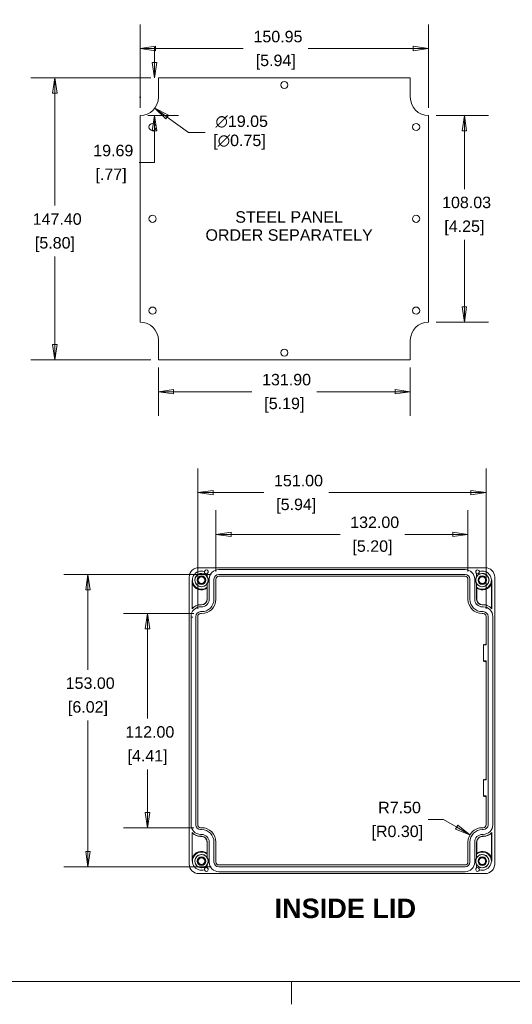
# Model space of a CAD drawing. Header units: millimetres. Extents: x 18 to 1100, y 18 to 846.
# Tile 3 of 9: x 416 to 674, y 18 to 533. Entities that reach past the tile are written whole.
import ezdxf

# ---------------------------------------------------------------- set-up
doc = ezdxf.new("R2010")
doc.units = ezdxf.units.MM
doc.header["$LTSCALE"] = 4
for name, color, linetype, lineweight in [('Dimension (ANSI)', 7, 'Continuous', 9), ('Sketch Geometry (ANSI)', 7, 'Continuous', 9), ('Symbol (ANSI)', 7, 'Continuous', 9), ('Visible (ANSI)', 7, 'Continuous', 9)]:
    doc.layers.add(name, color=color, linetype=linetype, lineweight=lineweight)
doc.styles.add('Label Text (ANSI)', font='arialbd.ttf')
doc.styles.add('Note Text (ANSI)', font='arial.ttf')
doc.dimstyles.new('Default - mm (ANSI)', dxfattribs={"dimscale": 4, "dimtxt": 1.5, "dimasz": 2, "dimexe": 3.175, "dimexo": 1, "dimgap": 0.8, "dimtad": 0, "dimtih": 1, "dimtoh": 1, "dimrnd": 1e-08, "dimzin": 4, "dimdsep": 46, "dimtxsty": 'Note Text (ANSI)', "dimblk": 'Filled-1', "dimcen": 0.09, "dimdle": 10, "dimclrd": 256, "dimclre": 256, "dimclrt": 256, "dimadec": 1, "dimazin": 0, "dimtfac": 2.032, "dimtofl": 0, "dimtmove": 0, "dimatfit": 3, "dimfxl": 1, "dimtolj": 1, "dimtzin": 0, "dimlwd": -1, "dimlwe": -1, "dimarcsym": 0})

# ---------------------------------------------------------------- blocks, each defined once
blk = doc.blocks.new('Filled-1')
at = {"color": 0}
for p, q in [((0, 0), (-1, 0.15)), ((-1, 0.15), (-1, -0.15)), ((-1, 0), (0, 0)), ((-1, -0.15), (0, 0))]:
    blk.add_line(p, q, dxfattribs=at)
at = {"color": 0, "flags": 128}
blk.add_lwpolyline([(-1, -0.15), (0, 0), (-1, 0.15), (-1, -0.15)], dxfattribs=at)
at = {"color": 0}
blk.add_solid([(-1, -0.15), (0, 0), (-1, 0.15), (-1, -0.15)], dxfattribs=at)
blk = doc.blocks.new('*D7')
at = {"layer": 'Defpoints', "color": 0, "transparency": 16777216}
for p in [(630.49, 517.86), (479.54, 482.86), (630.49, 482.86)]:
    blk.add_point(p, dxfattribs=at)
at = {"layer": 'Dimension (ANSI)', "transparency": 16777216}
for p, q in [((479.54, 486.86), (479.54, 530.56)), ((630.49, 486.86), (630.49, 530.56)), ((487.54, 517.86), (533.5, 517.86)), ((622.49, 517.86), (567.53, 517.86))]:
    blk.add_line(p, q, dxfattribs=at)
at = {"layer": 'Dimension (ANSI)', "transparency": 16777216, "xscale": 8, "yscale": 8, "zscale": 8, "rotation": 180}
blk.add_blockref('Filled-1', (479.54, 517.86), dxfattribs=at)
at = {"layer": 'Dimension (ANSI)', "transparency": 16777216, "xscale": 8, "yscale": 8, "zscale": 8}
blk.add_blockref('Filled-1', (630.49, 517.86), dxfattribs=at)
at = {"layer": 'Dimension (ANSI)', "transparency": 16777216, "char_height": 6, "attachment_point": 5, "style": 'Note Text (ANSI)'}
for s, insert in [('\\A1; 150.95', (550.52, 524.12)), ('\\A1;[5.94]', (550.52, 510.81))]:
    blk.add_mtext(s, dxfattribs=dict(at, insert=insert))
blk = doc.blocks.new('*D8')
at = {"layer": 'Defpoints', "color": 0, "transparency": 16777216}
for p in [(486.97, 502.54), (489.06, 502.54), (479.54, 482.86)]:
    blk.add_point(p, dxfattribs=at)
at = {"layer": 'Dimension (ANSI)', "transparency": 16777216}
for p, q in [((486.97, 510.54), (486.97, 518.54)), ((485.06, 502.54), (474.27, 502.54)), ((483.54, 482.86), (499.67, 482.86)), ((486.97, 474.86), (486.97, 458.26)), ((486.97, 458.26), (478.97, 458.26))]:
    blk.add_line(p, q, dxfattribs=at)
at = {"layer": 'Dimension (ANSI)', "transparency": 16777216, "xscale": 8, "yscale": 8, "zscale": 8}
for p, rotation in [((486.97, 502.54), 270), ((486.97, 482.86), 90)]:
    blk.add_blockref('Filled-1', p, dxfattribs=dict(at, rotation=rotation))
at = {"layer": 'Dimension (ANSI)', "transparency": 16777216, "char_height": 6, "attachment_point": 5, "style": 'Note Text (ANSI)'}
for s, insert in [('\\A1; 19.69', (464.3, 464.52)), ('\\A1;[.77]', (464.3, 451.23))]:
    blk.add_mtext(s, dxfattribs=dict(at, insert=insert))
blk = doc.blocks.new('*D9')
at = {"layer": 'Defpoints', "color": 0, "transparency": 16777216}
for p in [(489.06, 502.54), (434.91, 355.15), (489.06, 355.15)]:
    blk.add_point(p, dxfattribs=at)
at = {"layer": 'Dimension (ANSI)', "transparency": 16777216}
for p, q in [((485.06, 502.54), (422.21, 502.54)), ((434.91, 494.54), (434.91, 435.73)), ((434.91, 363.15), (434.91, 409.12)), ((485.06, 355.15), (422.21, 355.15))]:
    blk.add_line(p, q, dxfattribs=at)
at = {"layer": 'Dimension (ANSI)', "transparency": 16777216, "xscale": 8, "yscale": 8, "zscale": 8}
for p, rotation in [((434.91, 502.54), 90), ((434.91, 355.15), 270)]:
    blk.add_blockref('Filled-1', p, dxfattribs=dict(at, rotation=rotation))
at = {"layer": 'Dimension (ANSI)', "transparency": 16777216, "char_height": 6, "attachment_point": 5, "style": 'Note Text (ANSI)'}
for s, insert in [('\\A1; 147.40', (434.91, 428.69)), ('\\A1;[5.80]', (434.91, 415.38))]:
    blk.add_mtext(s, dxfattribs=dict(at, insert=insert))
blk = doc.blocks.new('*D10')
at = {"layer": 'Defpoints', "color": 0, "transparency": 16777216}
for p in [(489.06, 355.15), (620.97, 355.15), (620.97, 338.42)]:
    blk.add_point(p, dxfattribs=at)
at = {"layer": 'Dimension (ANSI)', "transparency": 16777216}
for p, q in [((489.06, 351.15), (489.06, 325.72)), ((620.97, 351.15), (620.97, 325.72)), ((497.06, 338.42), (538.03, 338.42)), ((612.97, 338.42), (572, 338.42))]:
    blk.add_line(p, q, dxfattribs=at)
at = {"layer": 'Dimension (ANSI)', "transparency": 16777216, "xscale": 8, "yscale": 8, "zscale": 8, "rotation": 180}
blk.add_blockref('Filled-1', (489.06, 338.42), dxfattribs=at)
at = {"layer": 'Dimension (ANSI)', "transparency": 16777216, "xscale": 8, "yscale": 8, "zscale": 8}
blk.add_blockref('Filled-1', (620.97, 338.42), dxfattribs=at)
at = {"layer": 'Dimension (ANSI)', "transparency": 16777216, "char_height": 6, "attachment_point": 5, "style": 'Note Text (ANSI)'}
for s, insert in [('\\A1; 131.90', (555.02, 344.69)), ('\\A1;[5.19]', (555.02, 331.38))]:
    blk.add_mtext(s, dxfattribs=dict(at, insert=insert))
blk = doc.blocks.new('*D11')
at = {"layer": 'Defpoints', "color": 0, "transparency": 16777216}
for p in [(630.49, 482.86), (630.49, 374.83), (649.27, 374.83)]:
    blk.add_point(p, dxfattribs=at)
at = {"layer": 'Dimension (ANSI)', "transparency": 16777216}
for p, q in [((634.49, 482.86), (661.97, 482.86)), ((649.27, 474.86), (649.27, 444.42)), ((649.27, 382.83), (649.27, 417.8)), ((634.49, 374.83), (661.97, 374.83))]:
    blk.add_line(p, q, dxfattribs=at)
at = {"layer": 'Dimension (ANSI)', "transparency": 16777216, "xscale": 8, "yscale": 8, "zscale": 8}
for p, rotation in [((649.27, 482.86), 90), ((649.27, 374.83), 270)]:
    blk.add_blockref('Filled-1', p, dxfattribs=dict(at, rotation=rotation))
at = {"layer": 'Dimension (ANSI)', "transparency": 16777216, "char_height": 6, "attachment_point": 5, "style": 'Note Text (ANSI)'}
for s, insert in [('\\A1; 108.03', (649.27, 437.37)), ('\\A1;[4.25]', (649.27, 424.06))]:
    blk.add_mtext(s, dxfattribs=dict(at, insert=insert))
blk = doc.blocks.new('*D12')
at = {"layer": 'Defpoints', "color": 0, "transparency": 16777216}
for p in [(471.83, 497.98), (487.25, 486.79)]:
    blk.add_point(p, dxfattribs=at)
at = {"layer": 'Dimension (ANSI)', "transparency": 16777216}
for p, q in [((479.18, 492.38), (479.9, 492.38)), ((479.54, 492.02), (479.54, 492.74)), ((504.9, 473.97), (493.72, 482.08)), ((513.6, 473.97), (504.9, 473.97))]:
    blk.add_line(p, q, dxfattribs=at)
at = {"layer": 'Dimension (ANSI)', "transparency": 16777216, "xscale": 8, "yscale": 8, "zscale": 8, "rotation": 144.0077234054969}
blk.add_blockref('Filled-1', (487.25, 486.79), dxfattribs=at)
at = {"layer": 'Dimension (ANSI)', "transparency": 16777216, "insert": (531.54, 473.97), "char_height": 6, "attachment_point": 5, "style": 'Note Text (ANSI)'}
blk.add_mtext('\\A1; ∅19.05\\P[∅0.75]', dxfattribs=at)
blk = doc.blocks.new('*D30')
at = {"layer": 'Defpoints', "color": 0, "transparency": 16777216}
for p in [(660.67, 285.62), (509.67, 220.87), (660.67, 220.87)]:
    blk.add_point(p, dxfattribs=at)
at = {"layer": 'Dimension (ANSI)', "transparency": 16777216}
for p, q in [((509.67, 224.87), (509.67, 298.32)), ((660.67, 224.87), (660.67, 298.32)), ((517.67, 285.62), (544.28, 285.62)), ((652.67, 285.62), (578.24, 285.62))]:
    blk.add_line(p, q, dxfattribs=at)
at = {"layer": 'Dimension (ANSI)', "transparency": 16777216, "xscale": 8, "yscale": 8, "zscale": 8, "rotation": 180}
blk.add_blockref('Filled-1', (509.67, 285.62), dxfattribs=at)
at = {"layer": 'Dimension (ANSI)', "transparency": 16777216, "xscale": 8, "yscale": 8, "zscale": 8}
blk.add_blockref('Filled-1', (660.67, 285.62), dxfattribs=at)
at = {"layer": 'Dimension (ANSI)', "transparency": 16777216, "char_height": 6, "attachment_point": 5, "style": 'Note Text (ANSI)'}
for s, insert in [('\\A1; 151.00', (561.26, 291.89)), ('\\A1;[5.94]', (561.26, 278.58))]:
    blk.add_mtext(s, dxfattribs=dict(at, insert=insert))
blk = doc.blocks.new('*D31')
at = {"layer": 'Defpoints', "color": 0, "transparency": 16777216}
for p in [(520.67, 242.87), (452.2, 89.87), (520.67, 89.87)]:
    blk.add_point(p, dxfattribs=at)
at = {"layer": 'Dimension (ANSI)', "transparency": 16777216}
for p, q in [((516.67, 242.87), (439.5, 242.87)), ((452.2, 234.87), (452.2, 192.98)), ((452.2, 97.87), (452.2, 166.36)), ((516.67, 89.87), (439.5, 89.87))]:
    blk.add_line(p, q, dxfattribs=at)
at = {"layer": 'Dimension (ANSI)', "transparency": 16777216, "xscale": 8, "yscale": 8, "zscale": 8}
for p, rotation in [((452.2, 242.87), 90), ((452.2, 89.87), 270)]:
    blk.add_blockref('Filled-1', p, dxfattribs=dict(at, rotation=rotation))
at = {"layer": 'Dimension (ANSI)', "transparency": 16777216, "char_height": 6, "attachment_point": 5, "style": 'Note Text (ANSI)'}
for s, insert in [('\\A1; 153.00', (452.2, 185.94)), ('\\A1;[6.02]', (452.2, 172.63))]:
    blk.add_mtext(s, dxfattribs=dict(at, insert=insert))
blk = doc.blocks.new('*D32')
at = {"layer": 'Defpoints', "color": 0, "transparency": 16777216}
for p in [(511.67, 222.37), (483.42, 110.37), (511.67, 110.37)]:
    blk.add_point(p, dxfattribs=at)
at = {"layer": 'Dimension (ANSI)', "transparency": 16777216}
for p, q in [((507.67, 222.37), (470.72, 222.37)), ((483.42, 214.37), (483.42, 167.46)), ((483.42, 118.37), (483.42, 140.84)), ((507.67, 110.37), (470.72, 110.37))]:
    blk.add_line(p, q, dxfattribs=at)
at = {"layer": 'Dimension (ANSI)', "transparency": 16777216, "xscale": 8, "yscale": 8, "zscale": 8}
for p, rotation in [((483.42, 222.37), 90), ((483.42, 110.37), 270)]:
    blk.add_blockref('Filled-1', p, dxfattribs=dict(at, rotation=rotation))
at = {"layer": 'Dimension (ANSI)', "transparency": 16777216, "char_height": 6, "attachment_point": 5, "style": 'Note Text (ANSI)'}
for s, insert in [('\\A1; 112.00', (483.42, 160.41)), ('\\A1;[4.41]', (483.42, 147.1))]:
    blk.add_mtext(s, dxfattribs=dict(at, insert=insert))
blk = doc.blocks.new('*D33')
at = {"layer": 'Defpoints', "color": 0, "transparency": 16777216}
for p in [(519.17, 263.81), (519.17, 240.37), (651.17, 240.37)]:
    blk.add_point(p, dxfattribs=at)
at = {"layer": 'Dimension (ANSI)', "transparency": 16777216}
for p, q in [((519.17, 244.37), (519.17, 276.51)), ((651.17, 244.37), (651.17, 276.51)), ((527.17, 263.81), (584.18, 263.81)), ((643.17, 263.81), (618.14, 263.81))]:
    blk.add_line(p, q, dxfattribs=at)
at = {"layer": 'Dimension (ANSI)', "transparency": 16777216, "xscale": 8, "yscale": 8, "zscale": 8, "rotation": 180}
blk.add_blockref('Filled-1', (519.17, 263.81), dxfattribs=at)
at = {"layer": 'Dimension (ANSI)', "transparency": 16777216, "xscale": 8, "yscale": 8, "zscale": 8}
blk.add_blockref('Filled-1', (651.17, 263.81), dxfattribs=at)
at = {"layer": 'Dimension (ANSI)', "transparency": 16777216, "char_height": 6, "attachment_point": 5, "style": 'Note Text (ANSI)'}
for s, insert in [('\\A1; 132.00', (601.16, 270.07)), ('\\A1;[5.20]', (601.16, 256.76))]:
    blk.add_mtext(s, dxfattribs=dict(at, insert=insert))
blk = doc.blocks.new('*D34')
at = {"layer": 'Defpoints', "color": 0, "transparency": 16777216}
for p in [(652.18, 106.62), (658.67, 102.87)]:
    blk.add_point(p, dxfattribs=at)
at = {"layer": 'Dimension (ANSI)', "transparency": 16777216}
for p, q in [((630.32, 114.62), (638.32, 114.62)), ((638.32, 114.62), (645.25, 110.62))]:
    blk.add_line(p, q, dxfattribs=at)
at = {"layer": 'Dimension (ANSI)', "transparency": 16777216, "xscale": 8, "yscale": 8, "zscale": 8, "rotation": 330.0000000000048}
blk.add_blockref('Filled-1', (652.18, 106.62), dxfattribs=at)
at = {"layer": 'Dimension (ANSI)', "transparency": 16777216, "char_height": 6, "attachment_point": 5, "style": 'Note Text (ANSI)'}
for s, insert in [('\\A1; R7.50', (614.17, 120.88)), ('\\A1;[R0.30]', (614.17, 107.57))]:
    blk.add_mtext(s, dxfattribs=dict(at, insert=insert))
blk = doc.blocks.new('Borders Hammond border')
at = {"layer": 'Sketch Geometry (ANSI)'}
for p, q in [((7.5, 7.5), (271.9, 7.5)), ((139.7, 7.5), (139.7, 4.5))]:
    blk.add_line(p, q, dxfattribs=at)

msp = doc.modelspace()

# ---------------------------------------------------------------- linework, layer by layer
at = {"layer": 'Visible (ANSI)'}
for p, q in [((489.064, 502.5435), (620.9662, 502.5435)), ((489.064, 492.3835), (489.064, 502.5435)), ((620.9662, 502.5435), (620.9662, 492.3835)), ((479.539, 374.8323), (479.539, 482.8585)), ((630.4912, 482.8585), (630.4912, 374.8323)), ((489.064, 355.1473), (489.064, 365.3073)), ((620.9662, 365.3073), (620.9662, 355.1473)), ((620.9662, 355.1473), (489.064, 355.1473)), ((510.173, 246.3675), (660.1734, 246.3675)), ((514.6732, 241.6703), (514.6732, 243.3316)), ((520.6732, 245.3675), (649.6732, 245.3675)), ((649.6732, 242.8675), (520.6732, 242.8675)), ((655.6732, 241.6703), (655.6732, 243.3316)), ((505.1732, 91.3674), (505.1732, 241.3677)), ((506.6732, 224.8362), (506.6732, 239.8675)), ((506.7866, 238.3612), (506.7866, 225.1258)), ((514.6732, 236.1848), (514.6732, 238.0648)), ((515.6732, 229.8675), (515.6732, 240.3675)), ((518.1732, 240.3675), (518.1732, 229.8675)), ((519.1732, 229.8675), (519.1732, 240.3675)), ((520.6732, 241.8675), (649.6732, 241.8675)), ((651.1732, 240.3675), (651.1732, 229.8675)), ((652.1732, 229.8675), (652.1732, 240.3675)), ((654.6732, 240.3675), (654.6732, 229.8675)), ((655.6732, 236.1848), (655.6732, 238.0648)), ((663.5597, 225.1258), (663.5597, 238.3612)), ((663.6732, 239.8675), (663.6732, 224.8362)), ((665.1732, 241.3677), (665.1732, 91.3674)), ((514.5597, 229.8675), (514.5597, 235.6467)), ((514.6732, 235.8675), (514.6732, 229.8675)), ((655.6732, 229.8675), (655.6732, 235.8675)), ((655.7866, 235.6467), (655.7866, 229.8675)), ((511.1732, 226.981), (511.6732, 226.981)), ((511.6732, 226.8675), (511.1732, 226.8675)), ((658.6732, 226.981), (659.1732, 226.981)), ((659.1732, 226.8675), (658.6732, 226.8675)), ((511.6732, 223.3675), (511.1732, 223.3675)), ((511.1732, 222.3675), (511.6732, 222.3675)), ((658.6732, 225.8675), (659.1732, 225.8675)), ((659.1732, 223.3675), (658.6732, 223.3675)), ((658.6732, 222.3675), (659.1732, 222.3675)), ((506.1732, 111.8675), (506.1732, 220.4948)), ((508.6732, 220.8675), (508.6732, 111.8675)), ((509.6732, 111.8675), (509.6732, 220.8675)), ((660.6732, 220.8675), (660.6732, 205.9675)), ((661.6732, 111.8675), (661.6732, 220.8675)), ((664.1732, 220.8675), (664.1732, 111.8675)), ((660.0772, 206.3716), (660.4812, 205.9675)), ((660.6732, 205.9675), (659.3732, 205.9675)), ((659.3732, 205.9675), (659.3732, 197.5675)), ((659.3732, 197.5675), (660.6732, 197.5675)), ((660.0772, 197.1635), (660.4812, 197.5675)), ((660.6732, 197.5675), (660.6732, 135.3675)), ((660.6732, 135.3675), (659.3732, 135.3675)), ((659.3732, 135.3675), (659.3732, 126.9675)), ((660.0772, 135.7716), (660.4812, 135.3675)), ((659.3732, 126.9675), (660.6732, 126.9675)), ((660.0772, 126.5635), (660.4812, 126.9675)), ((660.6732, 126.9675), (660.6732, 111.8675)), ((511.6732, 110.3675), (511.1732, 110.3675)), ((511.1732, 109.3675), (511.6732, 109.3675)), ((659.1732, 110.3675), (658.6732, 110.3675)), ((658.6732, 109.3675), (659.1732, 109.3675)), ((506.6732, 92.8675), (506.6732, 107.8989)), ((506.7866, 107.6093), (506.7866, 94.3739)), ((511.6732, 106.8675), (511.1732, 106.8675)), ((511.1732, 105.8675), (511.6732, 105.8675)), ((511.6732, 105.7541), (511.1732, 105.7541)), ((659.1732, 106.8675), (658.6732, 106.8675)), ((658.6732, 105.8675), (659.1732, 105.8675)), ((659.1732, 105.7541), (658.6732, 105.7541)), ((663.5597, 94.3739), (663.5597, 107.6093)), ((663.6732, 107.8989), (663.6732, 92.8675)), ((514.5597, 97.0884), (514.5597, 102.8675)), ((514.6732, 102.8675), (514.6732, 96.8675)), ((515.6732, 92.3675), (515.6732, 102.8675)), ((518.1732, 102.8675), (518.1732, 92.3675)), ((519.1732, 92.3675), (519.1732, 102.8675)), ((651.1732, 102.8675), (651.1732, 92.3675)), ((652.1732, 92.3675), (652.1732, 102.8675)), ((654.6732, 102.8675), (654.6732, 92.3675)), ((655.6732, 96.8675), (655.6732, 102.8675)), ((655.7866, 102.8675), (655.7866, 97.0884)), ((514.6732, 96.5503), (514.6732, 94.6703)), ((655.6732, 96.5503), (655.6732, 94.6703)), ((514.6732, 91.0648), (514.6732, 89.4034)), ((649.6732, 90.8675), (520.6732, 90.8675)), ((520.6732, 89.8675), (649.6732, 89.8675)), ((655.6732, 91.0648), (655.6732, 89.4034)), ((660.1734, 86.3675), (510.173, 86.3675)), ((649.6732, 87.3675), (520.6732, 87.3675))]:
    msp.add_line(p, q, dxfattribs=at)
for centre, radius in [((555.0151, 498.8454), 1.8669), ((486.0151, 476.8641), 1.8669), ((624.0151, 476.8641), 1.8669), ((486.0151, 428.8454), 1.8669), ((624.0151, 428.8454), 1.8669), ((486.0151, 380.8267), 1.8669), ((624.0151, 380.8267), 1.8669), ((555.0151, 358.8454), 1.8669), ((511.6732, 239.8675), 3.4563), ((511.6732, 239.8675), 2.2413), ((658.6732, 239.8675), 3.4563), ((658.6732, 239.8675), 2.2413), ((511.6732, 239.8675), 2.0929), ((511.6732, 239.8675), 1.75), ((658.6732, 239.8675), 2.0929), ((658.6732, 239.8675), 1.75), ((511.6732, 92.8675), 3.4563), ((511.6732, 92.8675), 2.2413), ((511.6732, 92.8675), 2.0929), ((511.6732, 92.8675), 1.75), ((658.6732, 92.8675), 3.4563), ((658.6732, 92.8675), 2.2413), ((658.6732, 92.8675), 2.0929), ((658.6732, 92.8675), 1.75)]:
    msp.add_circle(centre, radius, dxfattribs=at)
for centre, radius, start, end in [((479.539, 492.3835), 9.525, 270, 0), ((630.4912, 492.3835), 9.525, 180, 270), ((479.539, 365.3073), 9.525, 0, 90), ((630.4912, 365.3073), 9.525, 90, 180), ((511.6732, 239.8675), 4.75, 71.402324, 309.166711), ((511.6732, 239.8675), 3.5, 31.002719, 328.997281), ((514.1732, 244.1977), 1, 170.10551, 300), ((514.1732, 244.1977), 1, 300, 170.10551), ((520.6732, 240.3675), 5, 90, 180), ((520.6732, 240.3675), 2.5, 90, 180), ((649.6732, 240.3675), 5, 0, 90), ((649.6732, 240.3675), 2.5, 0, 90), ((656.1732, 244.1977), 1, 9.89449, 240), ((658.6732, 239.8675), 4.75, 230.833289, 108.597676), ((656.1732, 244.1977), 1, 240, 9.89449), ((658.6732, 239.8675), 3.5, 211.002719, 148.997281), ((511.6732, 239.8675), 5, 180, 306.869898), ((511.6732, 239.8675), 5.1134, 197.1323, 304.367694), ((511.6732, 239.8675), 3.5, 328.997281, 31.002719), ((520.6732, 240.3675), 1.5, 90, 180), ((649.6732, 240.3675), 1.5, 0, 90), ((658.6732, 239.8675), 3.5, 148.997281, 211.002719), ((658.6732, 239.8675), 5, 233.130102, 0), ((658.6732, 239.8675), 5.1134, 235.632306, 342.8677), ((511.1732, 220.8675), 6, 90, 138.590378), ((511.1732, 220.8675), 6.1134, 90, 135.850489), ((511.6732, 229.8675), 4, 266.82017, 0), ((511.6732, 229.8675), 3, 270, 0), ((511.6732, 229.8675), 2.8866, 270, 0), ((511.6732, 229.8675), 6.5, 270, 0), ((511.6732, 229.8675), 7.5, 270, 0), ((658.6732, 229.8675), 7.5, 180, 270), ((658.6732, 229.8675), 6.5, 180, 270), ((658.6732, 229.8675), 4, 180, 270), ((658.6732, 229.8675), 3, 180, 270), ((658.6732, 229.8675), 2.8866, 180, 270), ((659.1732, 220.8675), 6.1134, 44.149511, 90), ((659.1732, 220.8675), 6, 41.409622, 90), ((511.1732, 220.8675), 5.0139, 86.82017, 184.264002), ((511.1732, 220.8675), 2.5, 90, 180), ((511.1732, 220.8675), 1.5, 90, 180), ((659.1732, 220.8675), 5, 0, 90), ((659.1732, 220.8675), 2.5, 0, 90), ((659.1732, 220.8675), 1.5, 0, 90), ((511.1732, 111.8675), 5, 180, 270), ((511.1732, 111.8675), 2.5, 180, 270), ((511.1732, 111.8675), 1.5, 180, 270), ((511.6732, 102.8675), 7.5, 0, 90), ((511.6732, 102.8675), 6.5, 0, 90), ((658.6732, 102.8675), 7.5, 90, 180), ((658.6732, 102.8675), 6.5, 90, 180), ((659.1732, 111.8675), 5, 270, 0), ((659.1732, 111.8675), 2.5, 270, 0), ((659.1732, 111.8675), 1.5, 270, 0), ((511.1732, 111.8675), 6, 221.409622, 270), ((511.1732, 111.8675), 6.1134, 224.149511, 270), ((511.6732, 102.8675), 4, 0, 90), ((511.6732, 102.8675), 3, 0, 90), ((511.6732, 102.8675), 2.8866, 0, 90), ((658.6732, 102.8675), 4, 90, 180), ((658.6732, 102.8675), 3, 90, 180), ((658.6732, 102.8675), 2.8866, 90, 180), ((659.1732, 111.8675), 6, 270, 318.590378), ((659.1732, 111.8675), 6.1134, 270, 315.850489), ((511.6732, 92.8675), 5, 53.130102, 180), ((511.6732, 92.8675), 5.1134, 55.632306, 162.8677), ((658.6732, 92.8675), 5, 0, 126.869898), ((658.6732, 92.8675), 5.1134, 17.1323, 124.367694), ((511.6732, 92.8675), 4.75, 50.833289, 288.597676), ((511.6732, 92.8675), 3.5, 31.002719, 328.997281), ((511.6732, 92.8675), 3.5, 328.997281, 31.002719), ((658.6732, 92.8675), 3.5, 148.997281, 211.002719), ((658.6732, 92.8675), 4.75, 251.402324, 129.166711), ((658.6732, 92.8675), 3.5, 211.002719, 148.997281), ((514.1732, 88.5374), 1, 60, 189.89449), ((514.1732, 88.5374), 1, 189.89449, 60), ((520.6732, 92.3675), 5, 180, 270), ((520.6732, 92.3675), 2.5, 180, 270), ((520.6732, 92.3675), 1.5, 180, 270), ((649.6732, 92.3675), 5, 270, 0), ((649.6732, 92.3675), 2.5, 270, 0), ((649.6732, 92.3675), 1.5, 270, 0), ((656.1732, 88.5374), 1, 120, 350.10551), ((656.1732, 88.5374), 1, 350.10551, 120)]:
    msp.add_arc(centre, radius, start, end, dxfattribs=at)
for centre, major_axis, ratio, start_param, end_param in [((510.1734, 241.3674), (-3.5358, 3.5358), 0.99992385, 5.49782522, 7.06854539), ((660.173, 241.3674), (3.5358, 3.5358), 0.99992385, 5.49782522, 7.06854539), ((659.4692, 206.3716), (0, -0.5), 0.00872687, 0.62996694, 1.57079633), ((659.4692, 197.1635), (0, -0.5), 0.00872687, 1.57079633, 2.51162571), ((659.4692, 135.7716), (0, -0.5), 0.00872687, 0.62996694, 1.57079633), ((659.4692, 126.5635), (0, -0.5), 0.00872687, 1.57079633, 2.51162571), ((510.1734, 91.3677), (-3.5358, -3.5358), 0.99992385, 5.49782522, 7.06854539), ((660.173, 91.3677), (3.5358, -3.5358), 0.99992385, 5.49782522, 7.06854539)]:
    msp.add_ellipse(centre, major_axis=major_axis, ratio=ratio, start_param=start_param, end_param=end_param, dxfattribs=at)
for points in [[(506.6732, 239.8675), (506.6732, 239.1144), (506.7866, 238.3612)], [(663.6732, 239.8675), (663.6732, 239.1144), (663.5597, 238.3612)], [(514.6732, 235.8675), (514.618, 235.7571), (514.5597, 235.6467)], [(655.6732, 235.8675), (655.7284, 235.7571), (655.7866, 235.6467)], [(506.6732, 224.8362), (506.7279, 224.981), (506.7866, 225.1258)], [(663.6732, 224.8362), (663.6185, 224.981), (663.5597, 225.1258)], [(506.6732, 107.8989), (506.7279, 107.7541), (506.7866, 107.6093)], [(663.6732, 107.8989), (663.6185, 107.7541), (663.5597, 107.6093)], [(506.6732, 92.8675), (506.6732, 93.6207), (506.7866, 94.3739)], [(514.6732, 96.8675), (514.618, 96.9779), (514.5597, 97.0884)], [(655.6732, 96.8675), (655.7284, 96.9779), (655.7866, 97.0884)], [(663.6732, 92.8675), (663.6732, 93.6207), (663.5597, 94.3739)]]:
    msp.add_open_spline(points, degree=2, dxfattribs=at)
msp.add_rational_spline([(506.1732, 220.4948), (506.4067, 220.5034), (506.6293, 220.5121)], [1.00000000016, 1.00000000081, 1.00000000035], degree=2, dxfattribs=at)
msp.add_open_spline([(507.1217, 220.5319), (507.1202, 220.5319), (507.1187, 220.5318), (507.0664, 220.5296), (507.0159, 220.5276), (506.9192, 220.5236), (506.8735, 220.5218), (506.779, 220.518), (506.7338, 220.5162), (506.6643, 220.5135), (506.6406, 220.5126), (506.6293, 220.5121)], degree=3, knots=[-0.0700251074, -0.0700251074, -0.0700251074, -0.0700251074, -0.0695707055, -0.0695707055, -0.0543105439, -0.0543105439, -0.0390527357, -0.0390527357, -0.0195204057, -0.0195204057, 0, 0, 0, 0], dxfattribs=at)

# ---------------------------------------------------------------- block references
at = {"xscale": 4, "yscale": 4, "zscale": 4}
msp.add_blockref('Borders Hammond border', (0, 0), dxfattribs=at)

# ---------------------------------------------------------------- texts
at = {"layer": 'Symbol (ANSI)', "insert": (557.5159, 425.0388), "char_height": 6, "width": 87.594519, "attachment_point": 5, "line_spacing_factor": 0.944221, "style": 'Note Text (ANSI)'}
msp.add_mtext('\\fArial|b0|i0;STEEL PANEL\\PORDER SEPARATELY', dxfattribs=at)
at = {"layer": 'Symbol (ANSI)', "insert": (549.8761, 62.9645), "char_height": 10.16, "attachment_point": 7, "style": 'Label Text (ANSI)'}
msp.add_mtext('INSIDE LID', dxfattribs=at)

# ---------------------------------------------------------------- dimensions: what is measured, and where the dimension line sits
at = {"layer": 'Dimension (ANSI)'}
for base, p1, p2, angle, text, override, picture, middle in [((630.4912, 517.8585), (479.539, 482.8585), (630.4912, 482.8585), 180, ' <>\\X[5.94]', {"dimgap": 0.8, "dimtih": 0, "dimtoh": 0, "dimdec": 2, "dimpost": '\\X', "dimtol": 0, "dimlim": 0, "dimtp": 0, "dimtm": 0, "dimtdec": 2, "dimatfit": 1}, '*D7', (550.5184, 517.8585)), ((486.9681864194, 502.5435063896), (479.5390498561, 482.8585063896), (489.0640498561, 502.5435063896), 90, ' <>\\X[.77]', {"dimgap": 0.8, "dimdec": 2, "dimpost": '\\X', "dimtol": 0, "dimlim": 0, "dimtp": 0, "dimtm": 0, "dimtdec": 2, "dimatfit": 1}, '*D8', (464.3002463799, 458.2584220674)), ((434.9102, 355.1473), (489.064, 502.5435), (489.064, 355.1473), 90, ' <>\\X[5.80]', {"dimgap": 0.8, "dimdec": 2, "dimpost": '\\X', "dimtol": 0, "dimlim": 0, "dimtp": 0, "dimtm": 0, "dimtdec": 2, "dimatfit": 1}, '*D9', (434.9102, 422.4239)), ((649.2735, 374.8323), (630.4912, 482.8585), (630.4912, 374.8323), 90, ' <>\\X[4.25]', {"dimgap": 0.8, "dimdec": 2, "dimpost": '\\X', "dimtol": 0, "dimlim": 0, "dimtp": 0, "dimtm": 0, "dimtdec": 2, "dimatfit": 1}, '*D11', (649.2735, 431.1064)), ((620.9662, 338.4233), (489.064, 355.1473), (620.9662, 355.1473), 180, ' <>\\X[5.19]', {"dimgap": 0.8, "dimtih": 0, "dimtoh": 0, "dimdec": 2, "dimpost": '\\X', "dimtol": 0, "dimlim": 0, "dimtp": 0, "dimtm": 0, "dimtdec": 2, "dimatfit": 1}, '*D10', (555.0151, 338.4233)), ((519.1732, 263.8058), (651.1732, 240.3675), (519.1732, 240.3675), 180, ' <>\\X[5.20]', {"dimgap": 0.8, "dimtih": 0, "dimtoh": 0, "dimdec": 2, "dimpost": '\\X', "dimtol": 0, "dimlim": 0, "dimtp": 0, "dimtm": 0, "dimtdec": 2, "dimatfit": 1}, '*D33', (601.1611, 263.8058)), ((452.2007, 89.8675), (520.6732, 242.8675), (520.6732, 89.8675), 90, ' <>\\X[6.02]', {"dimgap": 0.8, "dimdec": 2, "dimpost": '\\X', "dimtol": 0, "dimlim": 0, "dimtp": 0, "dimtm": 0, "dimtdec": 2, "dimatfit": 1}, '*D31', (452.2007, 179.6737)), ((483.4246, 110.3675), (511.6732, 222.3675), (511.6732, 110.3675), 90, ' <>\\X[4.41]', {"dimgap": 0.8, "dimdec": 2, "dimpost": '\\X', "dimtol": 0, "dimlim": 0, "dimtp": 0, "dimtm": 0, "dimtdec": 2, "dimatfit": 1}, '*D32', (483.4246, 154.1468))]:
    dim = msp.add_linear_dim(base=base, p1=p1, p2=p2, angle=angle, text=text, dimstyle='Default - mm (ANSI)', override=override, dxfattribs=at)
    dim.commit()
    dim.dimension.update_dxf_attribs({"geometry": picture, "text_midpoint": middle, "dimtype": 160})
dim = msp.add_diameter_dim_2p(p1=(471.8324, 497.9811), p2=(487.2457, 486.7859), text=' <>\\X[∅0.75]', dimstyle='Default - mm (ANSI)', override={"dimgap": 0.8, "dimdec": 2, "dimlfac": 1, "dimpost": '\\X', "dimtol": 0, "dimlim": 0, "dimtp": 0, "dimtm": 0, "dimtdec": 2}, dxfattribs=at)
dim.commit()
dim.dimension.update_dxf_attribs({"geometry": '*D12', "text_midpoint": (531.5414, 473.9662), "dimtype": 163})
dim = msp.add_linear_dim(base=(660.6732, 285.6235), p1=(509.6732, 220.8675), p2=(660.6732, 220.8675), text=' <>\\X[5.94]', dimstyle='Default - mm (ANSI)', override={"dimgap": 0.8, "dimtih": 0, "dimtoh": 0, "dimdec": 2, "dimpost": '\\X', "dimtol": 0, "dimlim": 0, "dimtp": 0, "dimtm": 0, "dimtdec": 2, "dimatfit": 1}, dxfattribs=at)
dim.commit()
dim.dimension.update_dxf_attribs({"geometry": '*D30', "text_midpoint": (561.2588, 285.6235), "dimtype": 160})
dim = msp.add_radius_dim(center=(658.6732, 102.8675), mpoint=(652.178, 106.6175), text=' <>\\X[R0.30]', dimstyle='Default - mm (ANSI)', override={"dimgap": 0.8, "dimdec": 2, "dimlfac": 1, "dimpost": '\\X', "dimcen": 0, "dimtol": 0, "dimlim": 0, "dimtp": 0, "dimtm": 0, "dimtdec": 2}, dxfattribs=at)
dim.commit()
dim.dimension.update_dxf_attribs({"geometry": '*D34', "text_midpoint": (614.1659, 114.6175)})

doc.saveas('drawing.dxf')
